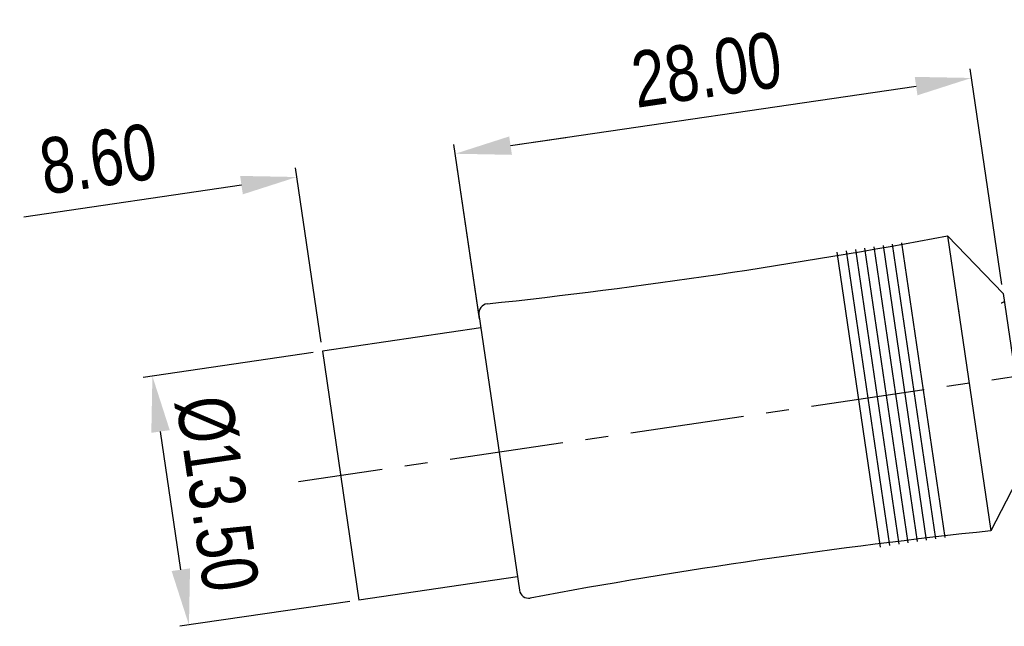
# Model space of a CAD drawing. Extents: x 90 to 314, y 317 to 466.
# Tile 2 of 6: x 220 to 272, y 317 to 350. Entities that reach past the tile are written whole.
import ezdxf

# ---------------------------------------------------------------- set-up
doc = ezdxf.new("R2010")
doc.units = 0
doc.header["$LTSCALE"] = 16.335
doc.header["$MEASUREMENT"] = 0
doc.header["$PDMODE"] = 3
doc.header["$PDSIZE"] = 0.3125
doc.linetypes.add('CENTER', pattern=[0.6, 0.375, -0.075, 0.075, -0.075])
doc.layers.get('0').update_dxf_attribs({"linetype": 'CONTINUOUS'})
doc.layers.get('Defpoints').update_dxf_attribs({"linetype": 'CONTINUOUS'})
doc.layers.add('CEN', color=3, linetype='CENTER')
doc.styles.get("Standard").update_dxf_attribs({"font": 'txt', "width": 0.8})
doc.dimstyles.get("Standard").update_dxf_attribs({"dimtxt": 3, "dimasz": 3, "dimexe": 0.5, "dimexo": 0.5, "dimgap": 1, "dimtad": 1, "dimzin": 1, "dimdsep": 46, "dimtxsty": 'Standard', "dimcen": 1, "dimclrd": 3, "dimclre": 3, "dimclrt": 3, "dimadec": 0, "dimazin": 0, "dimtp": 0.01, "dimtm": 0.01, "dimtfac": 1, "dimtofl": 0, "dimtmove": 0, "dimatfit": 0, "dimfxl": 1, "dimtolj": 1, "dimarcsym": 0})

# ---------------------------------------------------------------- blocks, each defined once
blk = doc.blocks.new('*D0')
at = {"color": 7, "lineweight": -2}
for p, q in [((235.3467091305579, 331.8653721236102), (226.2237869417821, 330.5256228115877)), ((228.2440981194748, 320.2096961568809), (227.15437160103, 327.6301069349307)), ((237.3082168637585, 318.5086327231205), (228.1852946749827, 317.1688834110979))]:
    blk.add_line(p, q, dxfattribs=at)
at = {"color": 7}
for points in [[(227.6490656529, 327.7027553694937), (226.65967754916, 327.5574585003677), (226.7184809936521, 330.5982712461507)], [(228.7387921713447, 320.2823445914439), (227.7494040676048, 320.1370477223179), (228.6799887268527, 317.2415318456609)]]:
    blk.add_solid(points, dxfattribs=at)
at = {"layer": 'Defpoints', "color": 0}
for p in [(235.8414031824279, 331.9380205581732), (226.7184809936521, 330.5982712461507), (237.8029109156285, 318.5812811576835)]:
    blk.add_point(p, dxfattribs=at)
at = {"color": 7, "insert": (230.1727051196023, 324.2831437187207), "char_height": 3, "attachment_point": 5, "rotation": 278.3544705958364}
blk.add_mtext('\\A1;%%C13.50', dxfattribs=at)
blk = doc.blocks.new('*D1')
at = {"color": 0, "lineweight": -2}
for p, q in [((244.2774924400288, 333.6822676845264), (242.9034901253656, 343.0384331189)), ((235.768754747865, 332.4327146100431), (234.3947524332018, 341.7888800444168))]:
    blk.add_line(p, q, dxfattribs=at)
at = {"color": 7, "lineweight": -2}
for p, q in [((245.9443028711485, 342.9796296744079), (248.9124671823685, 343.4155202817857)), ((231.4992365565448, 340.8582953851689), (219.824456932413, 339.1437923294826))]:
    blk.add_line(p, q, dxfattribs=at)
at = {"color": 7}
for points in [[(245.8716544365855, 343.4743237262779), (246.0169513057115, 342.4849356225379), (242.9761385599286, 342.54373906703)], [(231.4265881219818, 341.3529894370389), (231.5718849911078, 340.3636013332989), (234.4674008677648, 341.2941859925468)]]:
    blk.add_solid(points, dxfattribs=at)
at = {"layer": 'Defpoints', "color": 0}
for p in [(234.4674008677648, 341.2941859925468), (244.3501408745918, 333.1875736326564), (235.841403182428, 331.9380205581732)]:
    blk.add_point(p, dxfattribs=at)
at = {"color": 7, "insert": (223.8145224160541, 342.2565688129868), "char_height": 3, "attachment_point": 5, "rotation": 8.354470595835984}
blk.add_mtext('\\A1;8.60', dxfattribs=at)
blk = doc.blocks.new('*D2')
at = {"color": 0, "lineweight": -2}
for p, q in [((272.3080072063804, 335.5261234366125), (270.6073111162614, 347.1068855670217)), ((244.2048440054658, 334.1769617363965), (242.9034901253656, 343.0384331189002))]:
    blk.add_line(p, q, dxfattribs=at)
at = {"color": 7, "lineweight": -2}
blk.add_line((245.9443028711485, 342.9796296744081), (267.7117952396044, 346.1763009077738), dxfattribs=at)
at = {"color": 7}
for points in [[(267.6391468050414, 346.6709949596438), (267.7844436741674, 345.6816068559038), (270.6799595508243, 346.6121915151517)], [(245.8716544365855, 343.4743237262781), (246.0169513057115, 342.4849356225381), (242.9761385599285, 342.5437390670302)]]:
    blk.add_solid(points, dxfattribs=at)
at = {"layer": 'Defpoints', "color": 0}
for p in [(270.6799595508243, 346.6121915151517), (272.3806556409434, 335.0314293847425), (244.2774924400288, 333.6822676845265)]:
    blk.add_point(p, dxfattribs=at)
at = {"color": 7, "insert": (256.4648068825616, 347.0514355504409), "char_height": 3, "attachment_point": 5, "rotation": 8.354470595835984}
blk.add_mtext('\\A1;28.00', dxfattribs=at)

msp = doc.modelspace()

# ---------------------------------------------------------------- linework, layer by layer
at = {"color": 7, "linetype": 'Continuous'}
for p, q in [((266.9244461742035, 337.7661367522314), (269.2491960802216, 321.9359270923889)), ((272.3806556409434, 335.0314293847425), (269.397916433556, 338.129378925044)), ((269.3979164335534, 338.1293789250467), (271.7226663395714, 322.2991692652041)), ((263.4615878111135, 337.25759771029), (265.7863377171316, 321.4273880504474)), ((263.9562818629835, 337.330246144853), (266.2810317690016, 321.5000364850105)), ((264.4509759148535, 337.4028945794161), (266.7757258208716, 321.5726849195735)), ((264.9456699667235, 337.4755430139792), (267.2704198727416, 321.6453333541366)), ((265.4403640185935, 337.5481914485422), (267.7651139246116, 321.7179817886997)), ((265.9350580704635, 337.6208398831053), (268.2598079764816, 321.7906302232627)), ((266.4297521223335, 337.6934883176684), (268.7545020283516, 321.8632786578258)), ((272.3806556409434, 335.0314293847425), (273.6887758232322, 326.1238833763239)), ((269.9788797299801, 334.173353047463), (270.0079981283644, 333.975073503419)), ((244.2440138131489, 333.9102378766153), (246.4177756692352, 319.108169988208)), ((235.841403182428, 331.9380205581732), (237.8029109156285, 318.5812811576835)), ((273.6887758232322, 326.1238833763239), (271.7226663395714, 322.2991692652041))]:
    msp.add_line(p, q, dxfattribs=at)
at = {"color": 7}
for p, q in [((244.3501408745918, 333.1875736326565), (235.841403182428, 331.9380205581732)), ((246.3116486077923, 319.8308342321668), (237.8029109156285, 318.5812811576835))]:
    msp.add_line(p, q, dxfattribs=at)
for centre, radius, start, end in [((209.5617356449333, 657.8279775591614), 325.2499999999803, 276.1993245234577, 280.6010760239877), ((244.7387078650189, 333.9828863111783), 0.5, 96.19932452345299, 188.354470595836), ((306.3294504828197, -1.104499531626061), 325.2499999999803, 96.10786516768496, 100.5096166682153), ((246.9124697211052, 319.180818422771), 0.5, 188.354470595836, 280.5096166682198)]:
    msp.add_arc(centre, radius, start, end, dxfattribs=at)
at = {"color": 7, "linetype": 'Continuous'}
for points in [[(272.3646611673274, 334.5638605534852), (272.2909162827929, 334.5228439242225), (272.2771675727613, 334.5123297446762)], [(272.446036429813, 334.5862238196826), (272.3646611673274, 334.5638605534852)]]:
    msp.add_spline(points, degree=3, dxfattribs=at)
at = {"layer": 'CEN', "color": 7}
msp.add_line((287.5428027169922, 332.7082455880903), (234.5593641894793, 324.9273477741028), dxfattribs=at)

# ---------------------------------------------------------------- dimensions: what is measured, and where the dimension line sits
at = {"color": 7}
for base, p1, p2, picture, middle in [((270.6799595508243, 346.6121915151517), (244.2774924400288, 333.6822676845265), (272.3806556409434, 335.0314293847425), '*D2', (256.4648068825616, 347.0514355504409)), ((234.4674008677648, 341.2941859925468), (244.3501408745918, 333.1875736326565), (235.841403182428, 331.9380205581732), '*D1', (223.8145224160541, 342.2565688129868))]:
    dim = msp.add_linear_dim(base=base, p1=p1, p2=p2, angle=8.35447059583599, dimstyle='Standard', override={"dimclrd": 7, "dimclre": 0, "dimclrt": 7}, dxfattribs=at)
    dim.commit()
    dim.dimension.update_dxf_attribs({"geometry": picture, "text_midpoint": middle})
dim = msp.add_linear_dim(base=(226.7184809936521, 330.5982712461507), p1=(237.8029109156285, 318.5812811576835), p2=(235.841403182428, 331.9380205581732), angle=98.35447059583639, text='%%C<>', dimstyle='Standard', override={"dimclrd": 7, "dimclre": 7, "dimclrt": 7}, dxfattribs=at)
dim.commit()
dim.dimension.update_dxf_attribs({"geometry": '*D0', "text_midpoint": (230.1727051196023, 324.2831437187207)})

doc.saveas('drawing.dxf')
